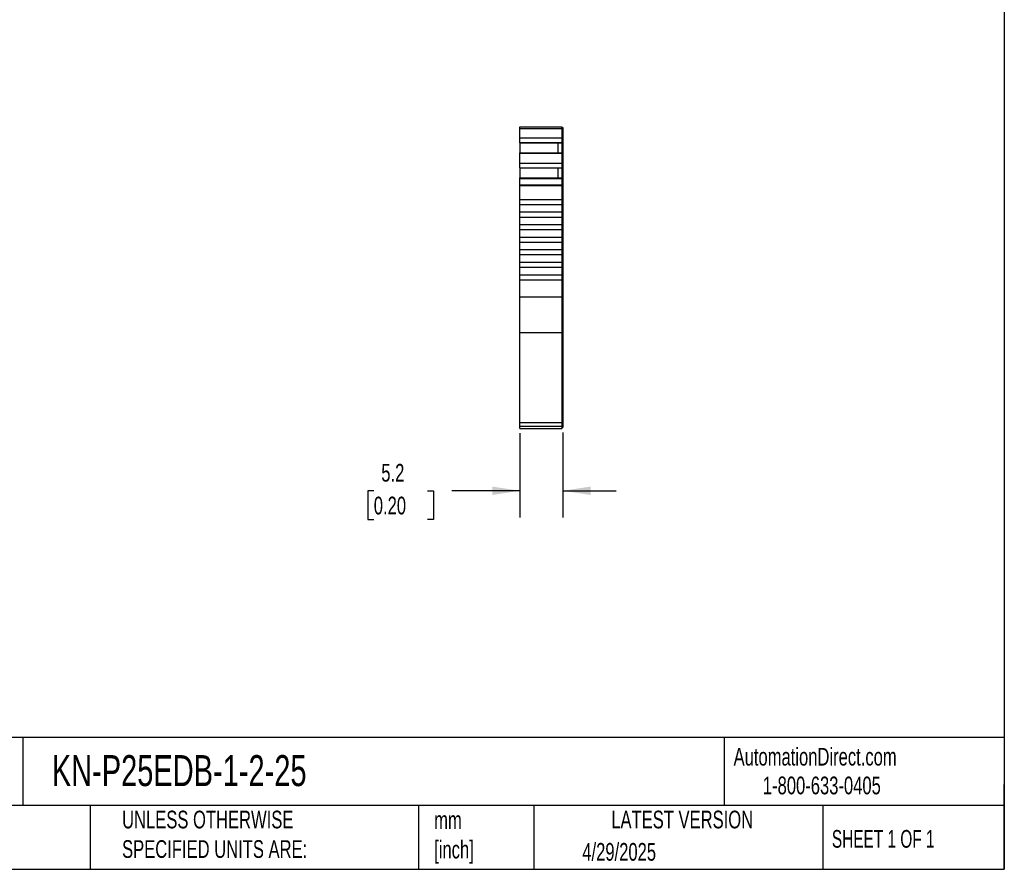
# Model space of a CAD drawing. Header units: millimetres. Extents: x 6 to 273, y 6 to 210.
# Tile 2 of 3: x 155 to 273, y 6 to 108. Entities that reach past the tile are written whole.
import ezdxf

# ---------------------------------------------------------------- set-up
doc = ezdxf.new("R2010")
doc.units = ezdxf.units.MM
doc.linetypes.add('SLD-Solid', pattern=[0])
doc.layers.add('DIMENSIONS', color=140, linetype='SLD-Solid', lineweight=25)
doc.layers.add('TEXT', color=140, linetype='SLD-Solid', lineweight=25)
doc.styles.add('SLDTEXTSTYLE0', font='TXT', dxfattribs={"width": 0.7})
doc.styles.add('SLDTEXTSTYLE1', font='TXT', dxfattribs={"width": 0.65})
doc.dimstyles.new('SLDDIMSTYLE1', dxfattribs={"dimtxt": 2.158008, "dimasz": 3.302, "dimexe": 0, "dimexo": 0.0625, "dimgap": 0.539502, "dimtad": 0, "dimtih": 1, "dimtoh": 1, "dimrnd": 1e-09, "dimzin": 12, "dimdsep": 46, "dimtxsty": 'SLDTEXTSTYLE0', "dimsah": 1, "dimcen": 0.09, "dimadec": 0, "dimazin": 3, "dimtfac": 1, "dimtmove": 0, "dimatfit": 0, "dimfxl": 0, "dimfrac": 2, "dimtolj": 1, "dimtzin": 12, "dimarcsym": 0})

# ---------------------------------------------------------------- blocks, each defined once
blk = doc.blocks.new('_D_3')
at = {"layer": 'DIMENSIONS'}
for p, q in [((215.15, 58.51), (215.15, 48.44)), ((220.3, 58.6), (220.3, 48.44)), ((197.69, 51.62), (196.97, 51.62)), ((196.97, 51.62), (196.97, 48.19)), ((204.1, 51.62), (204.83, 51.62)), ((204.83, 51.62), (204.83, 48.19)), ((215.15, 51.62), (207.03, 51.62)), ((220.3, 51.62), (226.65, 51.62)), ((196.97, 48.19), (197.69, 48.19)), ((204.83, 48.19), (204.1, 48.19))]:
    blk.add_line(p, q, dxfattribs=at)
for points in [[(215.15, 51.62), (211.85, 52.12), (211.85, 51.11)], [(220.3, 51.62), (223.61, 51.11), (223.61, 52.12)]]:
    blk.add_solid(points, dxfattribs=at)
at = {"layer": 'DIMENSIONS', "char_height": 2.117, "attachment_point": 1, "style": 'SLDTEXTSTYLE0'}
for s, insert in [('5.2', (198.59, 54.83)), ('0.20', (197.69, 50.91))]:
    blk.add_mtext(s, dxfattribs=dict(at, insert=insert))

msp = doc.modelspace()

# ---------------------------------------------------------------- linework, layer by layer
for p, q in [((215.153, 95.153), (220.153, 95.153)), ((215.153, 94.931), (215.153, 95.153)), ((215.153, 94.931), (220.153, 94.931)), ((215.153, 93.805), (215.153, 94.931)), ((220.153, 95.153), (220.153, 94.931)), ((220.153, 95.053), (220.303, 95.053)), ((220.153, 94.931), (220.153, 93.805)), ((220.153, 94.905), (220.303, 94.905)), ((220.303, 95.053), (220.303, 94.905)), ((220.303, 94.905), (220.303, 93.848)), ((215.153, 93.805), (220.153, 93.805)), ((215.153, 93.246), (215.153, 93.805)), ((215.153, 93.246), (220.153, 93.246)), ((215.153, 93.231), (215.153, 93.246)), ((215.153, 93.231), (215.153, 92.039)), ((215.153, 93.231), (219.703, 93.231)), ((219.703, 93.231), (220.153, 93.231)), ((219.703, 93.231), (219.703, 92.039)), ((220.153, 93.848), (220.303, 93.848)), ((220.153, 93.805), (220.153, 93.246)), ((220.153, 93.338), (220.303, 93.338)), ((220.153, 93.301), (220.303, 93.301)), ((220.153, 93.246), (220.153, 93.231)), ((220.153, 93.231), (220.153, 92.039)), ((220.303, 93.848), (220.303, 93.338)), ((220.303, 93.338), (220.303, 93.301)), ((220.303, 93.301), (220.303, 91.938)), ((215.153, 92.039), (220.153, 92.039)), ((215.153, 91.97), (215.153, 92.039)), ((215.153, 91.97), (220.153, 91.97)), ((215.153, 90.811), (215.153, 91.97)), ((220.153, 92.039), (220.153, 91.97)), ((220.153, 91.97), (220.153, 90.811)), ((220.153, 91.938), (220.303, 91.938)), ((220.153, 91.875), (220.303, 91.875)), ((220.303, 91.938), (220.303, 91.875)), ((220.303, 91.875), (220.303, 90.854)), ((215.153, 90.811), (220.153, 90.811)), ((215.153, 90.252), (215.153, 90.811)), ((220.153, 90.854), (220.303, 90.854)), ((220.153, 90.811), (220.153, 90.252)), ((220.303, 90.854), (220.303, 90.345)), ((215.153, 90.252), (220.153, 90.252)), ((215.153, 90.237), (215.153, 90.252)), ((215.153, 90.237), (215.153, 89.045)), ((215.153, 90.237), (219.703, 90.237)), ((219.703, 90.237), (220.153, 90.237)), ((219.703, 90.237), (219.703, 89.045)), ((220.153, 90.345), (220.303, 90.345)), ((220.153, 90.307), (220.303, 90.307)), ((220.153, 90.252), (220.153, 90.237)), ((220.153, 90.237), (220.153, 89.045)), ((220.303, 90.345), (220.303, 90.307)), ((220.303, 90.307), (220.303, 88.944)), ((215.153, 89.045), (220.153, 89.045)), ((215.153, 88.976), (215.153, 89.045)), ((215.153, 88.976), (220.153, 88.976)), ((215.153, 88.202), (215.153, 88.976)), ((220.153, 89.045), (220.153, 88.976)), ((220.153, 88.976), (220.153, 88.202)), ((220.153, 88.944), (220.303, 88.944)), ((220.153, 88.881), (220.303, 88.881)), ((220.303, 88.944), (220.303, 88.881)), ((220.303, 88.881), (220.303, 88.176)), ((215.153, 88.202), (220.153, 88.202)), ((215.153, 88.124), (215.153, 88.202)), ((215.153, 88.124), (220.153, 88.124)), ((215.153, 86.453), (215.153, 88.124)), ((220.153, 88.202), (220.153, 88.124)), ((220.153, 88.176), (220.303, 88.176)), ((220.153, 88.124), (220.153, 86.453)), ((220.153, 88.124), (220.303, 88.124)), ((220.303, 88.176), (220.303, 88.124)), ((220.303, 88.124), (220.303, 74.793)), ((215.153, 86.453), (220.153, 86.453)), ((215.153, 85.853), (215.153, 86.453)), ((220.153, 86.453), (220.153, 85.853)), ((215.153, 85.853), (220.153, 85.853)), ((215.153, 84.953), (215.153, 85.853)), ((215.153, 84.953), (220.153, 84.953)), ((215.153, 84.353), (215.153, 84.953)), ((220.153, 85.853), (220.153, 84.953)), ((220.153, 84.953), (220.153, 84.353)), ((215.153, 84.353), (220.153, 84.353)), ((215.153, 83.453), (215.153, 84.353)), ((220.153, 84.353), (220.153, 83.453)), ((215.153, 82.853), (215.153, 83.453)), ((215.153, 83.453), (220.153, 83.453)), ((215.153, 82.853), (220.153, 82.853)), ((215.153, 81.953), (215.153, 82.853)), ((220.153, 83.453), (220.153, 82.853)), ((220.153, 82.853), (220.153, 81.953)), ((215.153, 81.953), (220.153, 81.953)), ((215.153, 81.353), (215.153, 81.953)), ((215.153, 81.353), (220.153, 81.353)), ((215.153, 80.453), (215.153, 81.353)), ((220.153, 81.953), (220.153, 81.353)), ((220.153, 81.353), (220.153, 80.453)), ((215.153, 80.453), (220.153, 80.453)), ((215.153, 79.853), (215.153, 80.453)), ((220.153, 80.453), (220.153, 79.853)), ((215.153, 79.853), (220.153, 79.853)), ((215.153, 78.953), (215.153, 79.853)), ((215.153, 78.953), (220.153, 78.953)), ((215.153, 78.353), (215.153, 78.953)), ((220.153, 79.853), (220.153, 78.953)), ((220.153, 78.953), (220.153, 78.353)), ((215.153, 78.353), (220.153, 78.353)), ((215.153, 77.453), (215.153, 78.353)), ((220.153, 78.353), (220.153, 77.453)), ((215.153, 77.453), (220.153, 77.453)), ((215.153, 76.853), (215.153, 77.453)), ((215.153, 76.853), (220.153, 76.853)), ((215.153, 74.793), (215.153, 76.853)), ((220.153, 77.453), (220.153, 76.853)), ((220.153, 76.853), (220.153, 74.793)), ((215.153, 74.793), (220.153, 74.793)), ((215.153, 70.559), (215.153, 74.793)), ((220.153, 74.793), (220.153, 70.559)), ((220.153, 74.793), (220.303, 74.793)), ((220.303, 74.793), (220.303, 70.644)), ((220.153, 70.644), (220.303, 70.644)), ((220.303, 70.644), (220.303, 59.867)), ((215.153, 70.559), (220.153, 70.559)), ((215.153, 59.782), (215.153, 70.559)), ((220.153, 70.559), (220.153, 59.782)), ((215.153, 59.782), (220.153, 59.782)), ((215.153, 59.344), (215.153, 59.782)), ((215.153, 59.344), (220.153, 59.344)), ((215.153, 59.081), (215.153, 59.344)), ((215.153, 59.081), (220.153, 59.081)), ((215.153, 59.081), (220.153, 59.081)), ((220.153, 59.867), (220.303, 59.867)), ((220.153, 59.782), (220.153, 59.344)), ((220.153, 59.444), (220.303, 59.444)), ((220.153, 59.344), (220.153, 59.081)), ((220.153, 59.181), (220.303, 59.181)), ((220.153, 59.181), (220.303, 59.181)), ((220.303, 59.867), (220.303, 59.444)), ((220.303, 59.444), (220.303, 59.181))]:
    msp.add_line(p, q)
at = {"layer": 'TEXT'}
for p, q in [((273.05, 209.55), (273.05, 6.35)), ((273.05, 22.126), (6.35, 22.126)), ((155.759, 22.126), (155.759, 13.97)), ((239.575, 22.126), (239.575, 13.97)), ((273.05, 6.35), (273.05, 16.51)), ((273.05, 13.97), (6.35, 13.97)), ((163.78, 13.97), (163.78, 6.35)), ((203.024, 13.97), (203.024, 6.35)), ((216.812, 13.97), (216.812, 6.35)), ((251.349, 13.97), (251.349, 6.35)), ((6.35, 6.35), (273.05, 6.35))]:
    msp.add_line(p, q, dxfattribs=at)

# ---------------------------------------------------------------- texts
for s, insert, char_height, attachment_point, style in [('KN-P25EDB-1-2-25', (159.208, 20.006), 3.70417, 1, 'SLDTEXTSTYLE0'), ('AutomationDirect.com', (240.695, 20.877), 2.11667, 1, 'SLDTEXTSTYLE0'), ('1-800-633-0405', (244.192, 17.437), 2.11667, 1, 'SLDTEXTSTYLE0'), ('UNLESS OTHERWISE ^JSPECIFIED UNITS ARE:', (167.608, 13.361), 2.11667, 1, 'SLDTEXTSTYLE0'), ('LATEST VERSION', (234.552, 13.364), 2.11667, 2, 'SLDTEXTSTYLE0'), ('mm^J[inch]', (204.907, 13.297), 2.1167, 1, 'SLDTEXTSTYLE0'), ('SHEET 1 OF 1', (252.441, 11.051), 2.11667, 1, 'SLDTEXTSTYLE1'), ('4/29/2025', (222.613, 9.497), 2.1167, 1, 'SLDTEXTSTYLE0')]:
    msp.add_mtext(s, dxfattribs=dict(at, insert=insert, char_height=char_height, attachment_point=attachment_point, style=style))

# ---------------------------------------------------------------- dimensions: what is measured, and where the dimension line sits
at = {"layer": 'DIMENSIONS'}
dim = msp.add_linear_dim(base=(220.303, 51.616), p1=(215.153, 59.782), p2=(220.303, 59.867), angle=0, dimstyle='SLDDIMSTYLE1', dxfattribs=at)
dim.commit()
dim.dimension.update_dxf_attribs({"geometry": '_D_3', "text_midpoint": (200.898, 51.616), "dimtype": 160})

doc.saveas('drawing.dxf')
